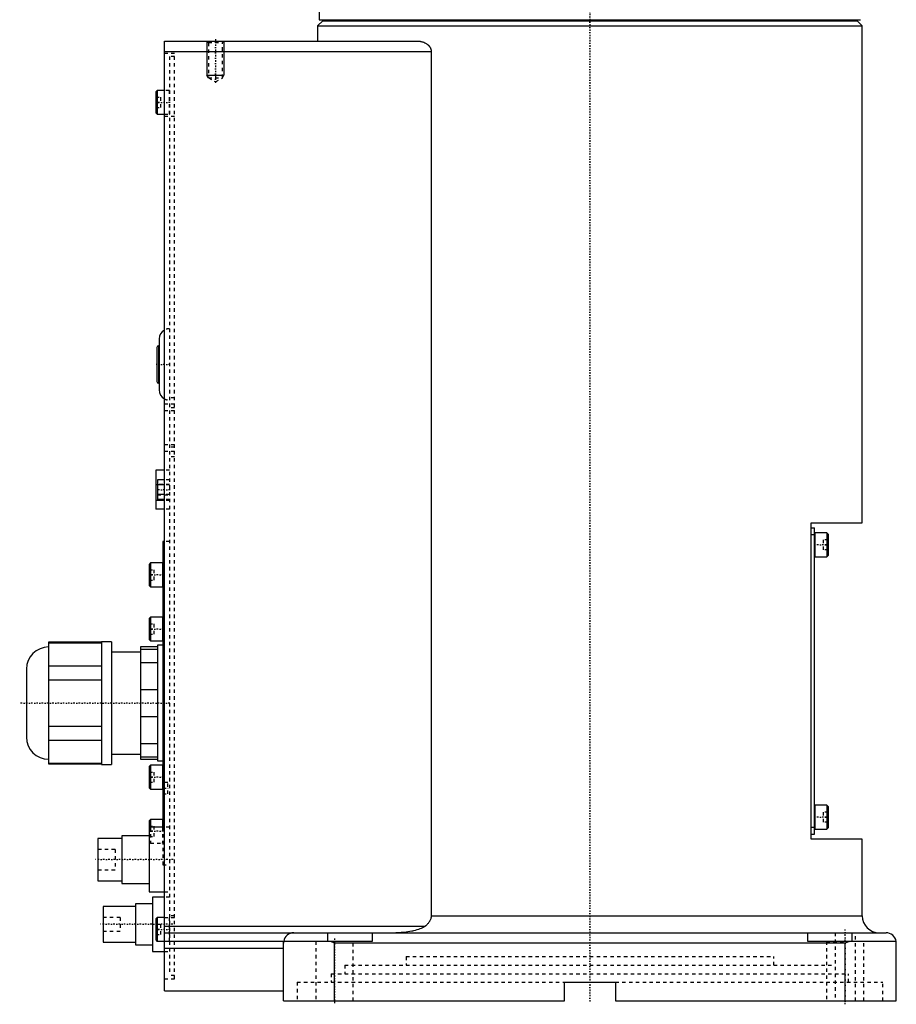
# Model space of a CAD drawing. Extents: x -168 to 602, y -1 to 861.
# Tile 1 of 9: x -168 to 90, y -1 to 288. Entities that reach past the tile are written whole.
import ezdxf

# ---------------------------------------------------------------- set-up
doc = ezdxf.new("R2010")
doc.units = 0
doc.linetypes.add('CENTER', pattern=[1.5, 0.45, -0.5, 0.05, -0.5])
doc.linetypes.add('DASHED', pattern=[2, 1, -1])
for name, color, linetype in [('AM_0', 7, 'CONTINUOUS'), ('AM_10', 7, 'CONTINUOUS'), ('AM_3', 7, 'DASHED'), ('AM_7', 7, 'CENTER')]:
    doc.layers.add(name, color=color, linetype=linetype)

msp = doc.modelspace()

# ---------------------------------------------------------------- linework, layer by layer
at = {"layer": 'AM_0', "color": 7, "linetype": 'CONTINUOUS'}
for p, q in [((-79.5, 305), (-79.5, 288.3)), ((-78.5, 288), (-80, 286.5)), ((-80, 286.5), (-80, 282)), ((-80, 286.5), (80, 286.5)), ((-79.5, 288.3), (79.5, 288.3)), ((-78.5, 288), (78.5, 288)), ((-75, 288.3), (-75, 288)), ((75, 288), (75, 288.3)), ((80, 286.5), (78.5, 288)), ((80, 140.5), (80, 286.5)), ((-125, 3), (-125, 282)), ((-125, 282), (-50.56, 282)), ((-125, 279), (-46.64, 279)), ((-46.64, 279), (-46.64, 25)), ((-127.1, 267.5), (-127.5, 267.1)), ((-127.5, 267.1), (-127.5, 260.9)), ((-125, 267.5), (-127.1, 267.5)), ((-127.1, 267.5), (-127.1, 260.5)), ((-127.5, 260.9), (-127.1, 260.5)), ((-127.1, 260.5), (-125, 260.5)), ((-126.5, 194.5), (-126.5, 179.5)), ((-127.2, 192), (-127.2, 182)), ((-126.5, 192.5), (-126.7, 192.5)), ((-126.7, 192.5), (-126.7, 181.5)), ((-126.7, 181.5), (-126.5, 181.5)), ((-127.5, 155.9), (-127.5, 144.5)), ((-125, 155.9), (-127.5, 155.9)), ((-127, 151.63), (-127.5, 151.63)), ((-127, 153.09), (-127, 147.31)), ((-125, 153.09), (-127, 153.09)), ((-125, 151.64), (-127, 151.64)), ((-125, 148.76), (-127, 148.76)), ((-125, 147.03), (-127.5, 147.03)), ((-125, 147.31), (-127, 147.31)), ((-125, 144.5), (-127.5, 144.5)), ((65, 47.5), (65, 140.5)), ((65, 140.5), (80, 140.5)), ((65, 139), (66, 139)), ((66, 49), (66, 139)), ((65, 137), (66, 137)), ((69.6, 137.5), (66.1, 137.5)), ((66.1, 137.5), (66.1, 130.5)), ((70, 137.1), (69.6, 137.5)), ((69.6, 137.5), (69.6, 130.5)), ((70, 137.1), (70, 130.9)), ((-125, 135), (-125.5, 135)), ((-125.5, 135), (-125.5, 50.99)), ((66.1, 130.5), (69.6, 130.5)), ((69.6, 130.5), (70, 130.9)), ((-129.1, 128.67), (-129.5, 128.27)), ((-129.5, 128.27), (-129.5, 122.07)), ((-125.6, 128.67), (-129.1, 128.67)), ((-129.1, 128.67), (-129.1, 121.67)), ((-125.6, 128.67), (-125.6, 121.67)), ((-129.5, 122.07), (-129.1, 121.67)), ((-129.1, 121.67), (-125.6, 121.67)), ((-129.1, 112.75), (-129.5, 112.35)), ((-129.5, 112.35), (-129.5, 106.15)), ((-125.6, 112.75), (-129.1, 112.75)), ((-129.1, 112.75), (-129.1, 105.75)), ((-125.6, 112.75), (-125.6, 105.75)), ((-143.5, 105.38), (-159, 105.38)), ((-159, 105.38), (-159, 69.62)), ((-159, 105.23), (-143.5, 105.23)), ((-140.5, 105.5), (-143.5, 105.5)), ((-143.5, 105.5), (-143.5, 69.5)), ((-140.5, 105.5), (-140.5, 69.5)), ((-129.5, 106.15), (-129.1, 105.75)), ((-129.1, 105.75), (-125.6, 105.75)), ((-125.5, 104.5), (-127, 104.5)), ((-127, 104.5), (-127, 70.5)), ((-132, 102.5), (-140.5, 102.5)), ((-127, 104), (-132, 104)), ((-132, 104), (-132, 71)), ((-132, 103.37), (-127, 103.37)), ((-127, 99.34), (-132, 99.34)), ((-165.5, 97.5), (-165.5, 77.5)), ((-143.5, 98.35), (-159, 98.35)), ((-159, 94.38), (-143.5, 94.38)), ((-132, 91.53), (-127, 91.53)), ((-127, 83.47), (-132, 83.47)), ((-143.5, 80.62), (-159, 80.62)), ((-159, 76.65), (-143.5, 76.65)), ((-132, 75.66), (-127, 75.66)), ((-140.5, 72.5), (-132, 72.5)), ((-143.5, 69.77), (-159, 69.77)), ((-159, 69.62), (-143.5, 69.62)), ((-143.5, 69.5), (-140.5, 69.5)), ((-127, 71.63), (-132, 71.63)), ((-132, 71), (-127, 71)), ((-127, 70.5), (-125.5, 70.5)), ((-129.1, 69.25), (-129.5, 68.85)), ((-129.5, 68.85), (-129.5, 62.65)), ((-125.6, 69.25), (-129.1, 69.25)), ((-129.1, 69.25), (-129.1, 62.25)), ((-125.6, 69.25), (-125.6, 62.25)), ((-129.5, 62.65), (-129.1, 62.25)), ((-129.1, 62.25), (-125.6, 62.25)), ((69.6, 57.5), (66.1, 57.5)), ((66.1, 57.5), (66.1, 50.5)), ((70, 57.1), (69.6, 57.5)), ((69.6, 57.5), (69.6, 50.5)), ((70, 57.1), (70, 50.9)), ((-129.1, 53.33), (-129.5, 52.93)), ((-129.5, 52.93), (-129.5, 32)), ((-125.6, 53.33), (-129.1, 53.33)), ((-129.1, 53.33), (-129.1, 51)), ((-125.6, 53.33), (-125.6, 51)), ((-125, 51), (-129.5, 51)), ((65, 51), (66, 51)), ((66.1, 50.5), (69.6, 50.5)), ((69.6, 50.5), (70, 50.9)), ((-137.5, 47.75), (-144.5, 47.75)), ((-144.5, 47.75), (-144.5, 35.25)), ((-129.5, 48.5), (-137.5, 48.5)), ((-137.5, 48.5), (-137.5, 34.5)), ((65, 49), (66, 49)), ((80, 47.5), (65, 47.5)), ((80, 25), (80, 47.5)), ((-144.5, 35.25), (-137.5, 35.25)), ((-137.5, 34.5), (-129.5, 34.5)), ((-129.5, 32), (-125, 32)), ((-125, 30.5), (-128.5, 30.5)), ((-128.5, 30.5), (-128.5, 14.5)), ((-133.5, 27.75), (-143, 27.75)), ((-143, 27.75), (-143, 17.25)), ((-128.5, 28.5), (-133.5, 28.5)), ((-133.5, 28.5), (-133.5, 16.5)), ((-127.1, 24.5), (-127.5, 24.1)), ((-127.5, 24.1), (-127.5, 17.9)), ((-125, 24.5), (-127.1, 24.5)), ((-127.1, 24.5), (-127.1, 17.5)), ((-46.64, 25), (80, 25)), ((-125, 22), (-48.33, 22)), ((-127.5, 17.9), (-127.1, 17.5)), ((-64, 17.5), (-127.1, 17.5)), ((-125, 20), (87, 20)), ((-77, 17.5), (-77, 20)), ((-75, 17), (-76.12, 17.5)), ((-64, 20), (-64, 17.5)), ((64, 17.5), (64, 20)), ((89.96, 17.5), (64, 17.5)), ((76.12, 17.5), (75, 17)), ((77, 17.5), (77, 20)), ((-143, 17.25), (-133.5, 17.25)), ((-133.5, 16.5), (-128.5, 16.5)), ((-128.5, 14.5), (-125, 14.5)), ((-125, 15.5), (-90, 15.5)), ((-90, 0), (-90, 17)), ((-75, 0), (-75, 17)), ((75, 17), (-75, 17)), ((75, 0), (75, 17)), ((90, 0), (90, 17)), ((-125, 3), (-90, 3)), ((-7.5, 5.5), (7.5, 5.5)), ((-7.5, 0), (-7.5, 5.5)), ((7.5, 5.5), (7.5, 0)), ((-90, 0), (-7.5, 0)), ((7.5, 0), (90, 0))]:
    msp.add_line(p, q, dxfattribs=at)
for points in [[(-50.56, 282, 0), (-50.43, 282, 0), (-50.16, 281.98, 0), (-49.88, 281.95, 0), (-49.74, 281.93, 0), (-49.61, 281.9, 0), (-49.33, 281.83, 0), (-49.05, 281.75, 0), (-48.77, 281.65, 0), (-48.51, 281.53, 0), (-48.25, 281.39, 0), (-48.12, 281.31, 0), (-47.99, 281.23, 0), (-47.85, 281.13, 0), (-47.81, 281.1, 0), (-47.77, 281.07, 0), (-47.76, 281.06, 0), (-47.74, 281.04, 0), (-47.7, 281.01, 0), (-47.66, 280.98, 0), (-47.62, 280.95, 0), (-47.59, 280.92, 0), (-47.55, 280.88, 0), (-47.53, 280.87, 0), (-47.51, 280.85, 0), (-47.48, 280.81, 0), (-47.44, 280.78, 0), (-47.4, 280.74, 0), (-47.37, 280.7, 0), (-47.33, 280.67, 0), (-47.32, 280.65, 0), (-47.3, 280.63, 0), (-47.26, 280.59, 0), (-47.23, 280.55, 0), (-47.2, 280.5, 0), (-47.16, 280.46, 0), (-47.13, 280.42, 0), (-47.11, 280.4, 0), (-47.1, 280.38, 0), (-47.07, 280.33, 0), (-47.04, 280.28, 0), (-47.01, 280.24, 0), (-46.98, 280.19, 0), (-46.95, 280.14, 0), (-46.94, 280.12, 0), (-46.92, 280.1, 0), (-46.9, 280.05, 0), (-46.87, 280, 0), (-46.86, 279.97, 0), (-46.85, 279.95, 0), (-46.83, 279.9, 0), (-46.81, 279.85, 0), (-46.8, 279.82, 0), (-46.79, 279.79, 0), (-46.77, 279.74, 0), (-46.75, 279.69, 0), (-46.73, 279.63, 0), (-46.72, 279.58, 0), (-46.7, 279.53, 0), (-46.7, 279.5, 0), (-46.69, 279.47, 0), (-46.68, 279.42, 0), (-46.67, 279.36, 0), (-46.66, 279.31, 0), (-46.65, 279.25, 0), (-46.65, 279.2, 0), (-46.64, 279.17, 0), (-46.64, 279.14, 0), (-46.64, 279.08, 0), (-46.64, 279.03, 0), (-46.64, 279, 0)], [(-46.64, 25, 0), (-46.64, 24.91, 0), (-46.65, 24.71, 0), (-46.68, 24.52, 0), (-46.7, 24.42, 0), (-46.72, 24.32, 0), (-46.77, 24.12, 0), (-46.83, 23.93, 0), (-46.91, 23.75, 0), (-46.99, 23.57, 0), (-47.08, 23.4, 0), (-47.13, 23.32, 0), (-47.18, 23.24, 0), (-47.29, 23.08, 0), (-47.41, 22.92, 0), (-47.53, 22.77, 0), (-47.67, 22.61, 0), (-47.81, 22.47, 0), (-47.88, 22.4, 0), (-47.95, 22.33, 0), (-48.1, 22.19, 0), (-48.26, 22.06, 0), (-48.33, 22, 0)], [(-48.33, 22, 0), (-48.36, 21.98, 0), (-48.41, 21.94, 0), (-48.47, 21.9, 0), (-48.49, 21.88, 0), (-48.52, 21.86, 0), (-48.58, 21.82, 0), (-48.64, 21.78, 0), (-48.69, 21.75, 0), (-48.75, 21.71, 0), (-48.81, 21.67, 0), (-48.84, 21.66, 0), (-48.87, 21.64, 0), (-48.93, 21.61, 0), (-48.99, 21.57, 0), (-49.21, 21.46, 0), (-49.39, 21.38, 0), (-49.57, 21.29, 0), (-49.97, 21.13, 0), (-50.39, 20.98, 0), (-50.85, 20.84, 0), (-51.33, 20.7, 0), (-51.83, 20.58, 0), (-52.09, 20.52, 0), (-52.36, 20.46, 0), (-52.9, 20.36, 0), (-53.45, 20.27, 0), (-54, 20.19, 0), (-54.56, 20.13, 0), (-55.12, 20.08, 0), (-55.4, 20.06, 0), (-55.68, 20.04, 0), (-56.23, 20.01, 0), (-56.79, 20, 0), (-57.06, 20, 0)], [(-89.96, 17.5, 0), (-89.97, 17.42, 0), (-89.99, 17.25, 0), (-90, 17.08, 0), (-90, 17, 0)], [(90, 17, 0), (90, 17.08, 0), (89.99, 17.25, 0), (89.97, 17.42, 0), (89.96, 17.5, 0)]]:
    msp.add_polyline3d(points, dxfattribs=at)
for centre, radius, start, end in [((-123.5, 194.5), 3, 120, 180), ((-126.7, 192), 0.5, 90, 180), ((-126.7, 182), 0.5, 180, 270), ((-123.5, 179.5), 3, 180, 240), ((66.1, 137.4), 0.1, 90, 180), ((66.1, 130.6), 0.1, 180, 270), ((-125.6, 128.57), 0.1, 0, 90), ((-125.6, 121.77), 0.1, 270, 0), ((-125.6, 112.65), 0.1, 0, 90), ((-125.6, 105.85), 0.1, 270, 0), ((-159, 97.5), 6.5, 90, 180), ((-159, 77.5), 6.5, 180, 270), ((-125.6, 69.15), 0.1, 0, 90), ((-125.6, 62.35), 0.1, 270, 0), ((66.1, 57.4), 0.1, 90, 180), ((-125.6, 53.23), 0.1, 0, 90), ((66.1, 50.6), 0.1, 180, 270), ((85, 25), 5, 180, 270), ((-87, 17), 3, 90, 170.4059), ((87, 17), 3, 9.5941, 90)]:
    msp.add_arc(centre, radius, start, end, dxfattribs=at)
at = {"layer": 'AM_10', "color": 7, "linetype": 'CONTINUOUS'}
for p, q in [((-112.5, 282), (-112.5, 272)), ((-107.5, 282), (-107.5, 272)), ((-112.07, 271.25), (-112.5, 272)), ((-112.5, 272), (-107.5, 272)), ((-107.93, 271.25), (-107.5, 272))]:
    msp.add_line(p, q, dxfattribs=at)
at = {"layer": 'AM_3', "color": 6, "linetype": 'DASHED'}
for p, q in [((-112.5, 282), (-112.07, 281.57)), ((-112.07, 281.57), (-112.07, 271.19)), ((-112.07, 281.57), (-107.93, 281.57)), ((-107.93, 281.57), (-107.5, 282)), ((-107.93, 271.19), (-107.93, 281.57)), ((-125, 278.5), (-122, 278.5)), ((-122, 6.5), (-122, 278.5)), ((-122, 277.5), (-123.5, 277.5)), ((-123.5, 277.5), (-123.5, 7.5)), ((-112.07, 271.19), (-110, 270)), ((-112.07, 271.19), (-107.93, 271.19)), ((-110, 270), (-107.93, 271.19)), ((-123.6, 267.5), (-125, 267.5)), ((-123.6, 267.5), (-123.6, 260.5)), ((-127.5, 265.5), (-126, 265.5)), ((-127.5, 264), (-126, 264)), ((-126, 262.5), (-126, 265.5)), ((-127.5, 262.5), (-126, 262.5)), ((-125, 260.5), (-123.6, 260.5)), ((-125, 260), (-122, 260)), ((-122, 177.15), (-123.5, 177.15)), ((-125, 175.48), (-122, 175.48)), ((-122, 174.26), (-123.5, 174.26)), ((-125, 173.49), (-122, 173.49)), ((-125, 163.51), (-122, 163.51)), ((-122, 162.74), (-123.5, 162.74)), ((-125, 161.52), (-122, 161.52)), ((-122, 159.85), (-123.5, 159.85)), ((-123.5, 155.9), (-125, 155.9)), ((-123.5, 151.75), (-127, 151.75)), ((-123.5, 151.63), (-127, 151.63)), ((-123.5, 153.09), (-125, 153.09)), ((-123.5, 151.64), (-125, 151.64)), ((-127, 148.65), (-123.5, 148.65)), ((-123.5, 148.76), (-125, 148.76)), ((-123.5, 147.31), (-125, 147.31)), ((-123.5, 147.03), (-125, 147.03)), ((-123.5, 144.5), (-125, 144.5)), ((-123.5, 135), (-125, 135)), ((68.5, 135.5), (68.5, 132.5)), ((70, 135.5), (68.5, 135.5)), ((70, 134), (68.5, 134)), ((70, 132.5), (68.5, 132.5)), ((-129.5, 126.67), (-128, 126.67)), ((-129.5, 125.17), (-128, 125.17)), ((-128, 123.67), (-128, 126.67)), ((-129.5, 123.67), (-128, 123.67)), ((-129.5, 110.75), (-128, 110.75)), ((-128, 107.75), (-128, 110.75)), ((-129.5, 109.25), (-128, 109.25)), ((-129.5, 107.75), (-128, 107.75)), ((-129.5, 67.25), (-128, 67.25)), ((-128, 64.25), (-128, 67.25)), ((-129.5, 65.75), (-128, 65.75)), ((-129.5, 64.25), (-128, 64.25)), ((-124, 64.15), (-125.5, 64.15)), ((-124, 60.85), (-124, 64.15)), ((-125.5, 60.85), (-124, 60.85)), ((68.5, 55.5), (68.5, 52.5)), ((70, 55.5), (68.5, 55.5)), ((70, 54), (68.5, 54)), ((70, 52.5), (68.5, 52.5)), ((-129.5, 51.33), (-128, 51.33)), ((-129.5, 49.83), (-128, 49.83)), ((-129.1, 51), (-129.1, 46.33)), ((-128, 48.33), (-128, 51.33)), ((-125.6, 51), (-125.6, 46.33)), ((-125.5, 50.99), (-125.5, 40)), ((-123.5, 51), (-125, 51)), ((-129.5, 48.33), (-128, 48.33)), ((-129.5, 46.73), (-129.1, 46.33)), ((-129.1, 46.33), (-125.6, 46.33)), ((-139.5, 44.5), (-144.5, 44.5)), ((-139.5, 44.5), (-139.5, 38.5)), ((-144.5, 38.5), (-139.5, 38.5)), ((-125.5, 40), (-123.5, 40)), ((-125, 32), (-123.5, 32)), ((-123.5, 30.5), (-125, 30.5)), ((-138, 24.5), (-143, 24.5)), ((-138, 24.5), (-138, 20.5)), ((-125, 24.5), (-122, 24.5)), ((-123.6, 24.5), (-123.6, 17.5)), ((-122, 25), (-123.5, 25)), ((-143, 20.5), (-138, 20.5)), ((-127.5, 22.5), (-126, 22.5)), ((-127.5, 21), (-126, 21)), ((-126, 19.5), (-126, 22.5)), ((-127.5, 19.5), (-126, 19.5)), ((-76.12, 17.5), (-89.96, 17.5)), ((-80.5, 17.5), (-80.5, 0)), ((-69.5, 0), (-69.5, 17.5)), ((69.5, 17.5), (69.5, 0)), ((69.5, 17.5), (76.12, 17.5)), ((72, 20), (72, 0)), ((78, 0), (78, 20)), ((80.5, 0), (80.5, 17.5)), ((-125, 14.5), (-123.5, 14.5)), ((-54, 13), (-54, 10.5)), ((-54, 13), (54, 13)), ((54, 10.5), (54, 13)), ((-72, 10.5), (-72, 8)), ((-72, 10.5), (72, 10.5)), ((-125, 6.5), (-122, 6.5)), ((-122, 7.5), (-123.5, 7.5)), ((-76, 8), (-76, 5.5)), ((-76, 8), (76, 8)), ((76, 5.5), (76, 8)), ((-86, 5.5), (-86, 0)), ((-86, 5.5), (-7.5, 5.5)), ((7.5, 5.5), (86, 5.5)), ((86, 0), (86, 5.5))]:
    msp.add_line(p, q, dxfattribs=at)
msp.add_polyline3d([(-90, 17, 0), (-90, 17.03, 0), (-90, 17.08, 0), (-90, 17.12, 0), (-90, 17.15, 0), (-90, 17.17, 0), (-89.99, 17.21, 0), (-89.99, 17.25, 0), (-89.99, 17.29, 0), (-89.98, 17.32, 0), (-89.98, 17.35, 0), (-89.98, 17.37, 0), (-89.98, 17.38, 0), (-89.97, 17.41, 0), (-89.97, 17.43, 0), (-89.97, 17.45, 0), (-89.96, 17.47, 0), (-89.96, 17.48, 0), (-89.96, 17.49, 0), (-89.96, 17.49, 0), (-89.96, 17.5, 0), (-89.96, 17.5, 0), (-89.96, 17.5, 0)], dxfattribs=at)
for centre, radius, start, end in [((-123.6, 267.4), 0.1, 0, 90), ((-123.6, 260.6), 0.1, 270, 0), ((-123.5, 194.5), 3, 90, 120), ((-123.5, 179.5), 3, 240, 270), ((-125.6, 46.43), 0.1, 270, 0), ((-123.6, 24.4), 0.1, 0, 90), ((-123.6, 17.6), 0.1, 270, 359.9995)]:
    msp.add_arc(centre, radius, start, end, dxfattribs=at)
at = {"layer": 'AM_7', "color": 4, "linetype": 'CENTER'}
for p, q in [((0, 336.6), (0, -0.65)), ((-110, 282.6), (-110, 269.4)), ((-123.3, 264), (-127.7, 264)), ((-123.31, 187), (-127.39, 187)), ((-123.33, 150.2), (-127.17, 150.2)), ((70.2, 134), (65.8, 134)), ((-125.3, 125.17), (-129.7, 125.17)), ((-125.3, 109.25), (-129.7, 109.25)), ((-123.4, 87.5), (-167.5, 87.5)), ((-125.3, 65.75), (-129.7, 65.75)), ((-125.58, 62.5), (-123.92, 62.5)), ((70.2, 54), (65.8, 54)), ((-125.3, 49.83), (-129.7, 49.83)), ((-122.45, 41.5), (-145.55, 41.5)), ((-122.53, 22.5), (-143.97, 22.5)), ((-123.3, 21), (-127.7, 21)), ((75, -1), (75, 21)), ((-75, 18.38), (-75, -0.88))]:
    msp.add_line(p, q, dxfattribs=at)

doc.saveas('drawing.dxf')
